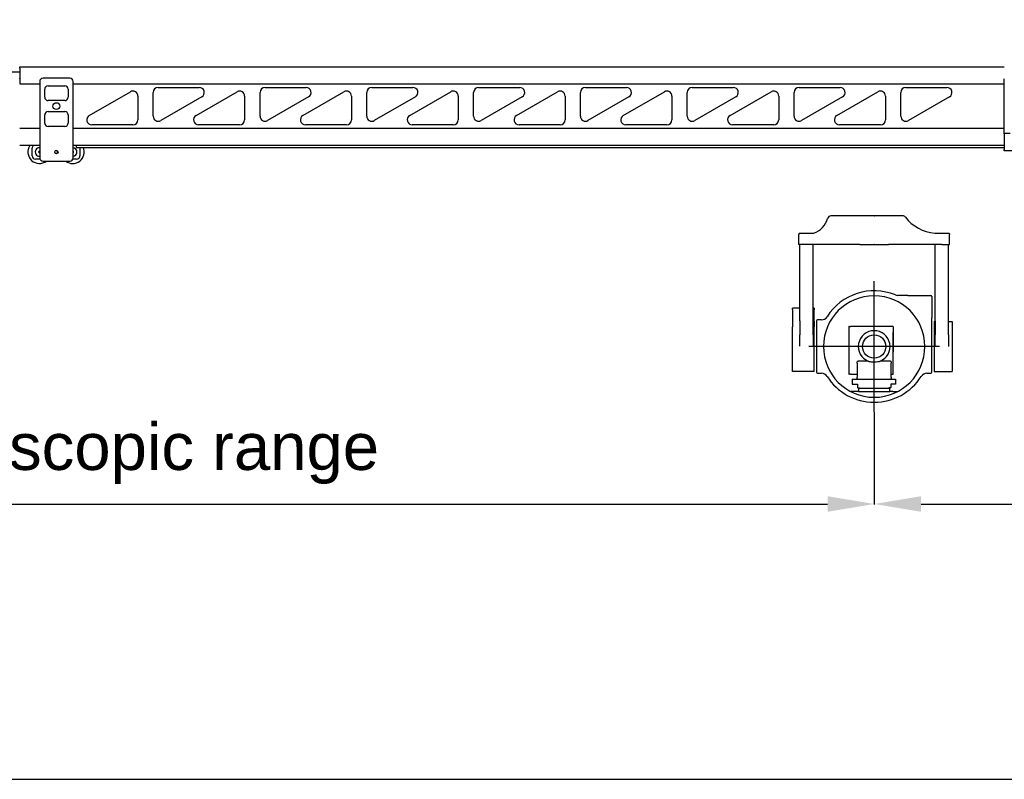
# Model space of a CAD drawing. Header units: millimetres. Extents: x -57594 to -45714, y -4242 to 13786.
# Tile 16 of 23: x -53034 to -50084, y 5386 to 7661. Entities that reach past the tile are written whole.
import ezdxf

# ---------------------------------------------------------------- set-up
doc = ezdxf.new("R2010")
doc.units = ezdxf.units.MM
doc.header["$LTSCALE"] = 50
doc.layers.add('AM_5', color=3, linetype='Continuous', lineweight=25)
doc.styles.add('Aktuální-ISO', font='arial.ttf')
doc.styles.get("Standard").update_dxf_attribs({"font": 'txt.shx'})
doc.dimstyles.new('AM_ISO$0', dxfattribs={"dimtxt": 3.5, "dimasz": 3.5, "dimexe": 1, "dimexo": 1, "dimgap": 1.5, "dimtad": 1, "dimdsep": 46, "dimtxsty": 'Standard', "dimcen": 0, "dimclrd": 256, "dimclre": 256, "dimclrt": 2, "dimadec": 0, "dimazin": 2, "dimtp": 0.1, "dimtm": 0.1, "dimtfac": 0.71, "dimtdec": 3, "dimtmove": 0, "dimatfit": 3, "dimfxl": 1, "dimlwd": -1, "dimlwe": -1, "dimarcsym": 1})

# ---------------------------------------------------------------- blocks, each defined once
blk = doc.blocks.new('kamera')
at = {"color": 253}
for p, q in [((26309.5, 8438.8), (26306.5, 8438.8)), ((26310.3, 8438.8), (26309.5, 8438.8)), ((26309.5, 8438.8), (26309.5, 8438.8)), ((26355.9, 8438.8), (26310.3, 8438.8)), ((26358.6, 8438.8), (26355.9, 8438.8)), ((26380.6, 8438.8), (26358.6, 8438.8)), ((26393.8, 8438.8), (26380.6, 8438.8)), ((26403.3, 8438.8), (26393.8, 8438.8)), ((26436, 8438.8), (26403.3, 8438.8)), ((26436, 8438.8), (26437, 8438.8)), ((26469.6, 8438.8), (26437, 8438.8)), ((26479.2, 8438.8), (26469.6, 8438.8)), ((26492.3, 8438.8), (26479.2, 8438.8)), ((26512.5, 8438.8), (26492.3, 8438.8)), ((26521.3, 8438.8), (26512.5, 8438.8)), ((26522.1, 8438.8), (26521.3, 8438.8)), ((26523, 8438.8), (26522.1, 8438.8)), ((26523, 8438.8), (26523, 8438.8)), ((26213, 8386.8), (26211, 8384.8)), ((26211, 8384.8), (26211, 8382.8)), ((26211, 8352.8), (26211, 8382.8)), ((26213, 8386.8), (26255, 8386.8)), ((26618, 8386.8), (26660, 8386.8)), ((26660, 8386.8), (26662, 8384.8)), ((26662, 8384.8), (26662, 8382.8)), ((26662, 8352.8), (26662, 8382.8)), ((26234, 8352.8), (26211, 8352.8)), ((26214, 8124.5), (26214, 8352.8)), ((26393.8, 8352.8), (26234, 8352.8)), ((26254, 8124.5), (26254, 8352.8)), ((26393.8, 8352.8), (26403.3, 8352.8)), ((26403.3, 8352.8), (26436, 8352.8)), ((26437, 8352.8), (26436, 8352.8)), ((26437, 8352.8), (26469.6, 8352.8)), ((26469.6, 8352.8), (26479.2, 8352.8)), ((26639, 8352.8), (26479.2, 8352.8)), ((26619, 8124.5), (26619, 8352.8)), ((26639, 8352.8), (26662, 8352.8)), ((26659, 8124.5), (26659, 8352.8)), ((26436.8, 7851.8), (26436.2, 8243.2)), ((26537.5, 8200.5), (26507.5, 8200.5)), ((26537.5, 8200.5), (26606.5, 8200.5)), ((26609.5, 8197.5), (26609.5, 8133.5)), ((26192, 8158.5), (26192, 8162.5)), ((26214, 8162.5), (26192, 8162.5)), ((26192, 8158.5), (26192, 8122.7)), ((26257, 8162.5), (26254, 8162.5)), ((26257, 8162.5), (26257, 8158.5)), ((26257, 8122.7), (26257, 8158.5)), ((26192, 8122.7), (26192, 8106.9)), ((26214, 8124.5), (26214, 8082.7)), ((26254, 8082.7), (26254, 8124.5)), ((26257, 8122.7), (26257, 8106.9)), ((26263.5, 8124.5), (26263.5, 7970.5)), ((26278.5, 8127.5), (26266.5, 8127.5)), ((26609.5, 7970.5), (26609.5, 8133.5)), ((26616, 8122.5), (26616, 7972.5)), ((26616, 8122.5), (26619, 8122.5)), ((26619, 8124.5), (26619, 8082.7)), ((26659, 8082.7), (26659, 8124.5)), ((26659, 8122.5), (26670, 8122.5)), ((26670, 8122.5), (26670, 7972.5)), ((26192, 8048.5), (26192, 8106.9)), ((26257, 8046.5), (26257, 8106.9)), ((26360.5, 8106.5), (26360.5, 7965.5)), ((26361.5, 8107.5), (26365.9, 8107.5)), ((26371.8, 8107.5), (26365.9, 8107.5)), ((26376.5, 8107.5), (26371.8, 8107.5)), ((26492.5, 8107.5), (26376.5, 8107.5)), ((26493.5, 8106.5), (26493.5, 8089.5)), ((26493.5, 8106.5), (26493.5, 8031.5)), ((26493.5, 8106.5), (26493.5, 8106.5)), ((26493.5, 8031.5), (26493.5, 8089.5)), ((26192, 8046.5), (26192, 8048.5)), ((26192, 7972.5), (26192, 8046.5)), ((26214, 8048.5), (26214.1, 8048.5)), ((26632.2, 8047.8), (26240.8, 8047.2)), ((26253.9, 8048.5), (26253.9, 8048.5)), ((26257, 7972.5), (26257, 8046.5)), ((26493.5, 7965.5), (26493.5, 8031.5)), ((26385.5, 7997.5), (26385.5, 8001.5)), ((26385.5, 7997.5), (26385.5, 7955.5)), ((26418.6, 8003.5), (26387.5, 8003.5)), ((26485.5, 8003.5), (26454.4, 8003.5)), ((26487.5, 8001.5), (26487.5, 7997.5)), ((26487.5, 7955.5), (26487.5, 7997.5)), ((26257, 7972.5), (26192, 7972.5)), ((26266.5, 7967.5), (26278.5, 7967.5)), ((26594.5, 7967.5), (26606.5, 7967.5)), ((26616, 7972.5), (26649.4, 7972.5)), ((26653.5, 7972.5), (26670, 7972.5)), ((26365.9, 7964.5), (26361.5, 7964.5)), ((26365.9, 7964.5), (26371.8, 7964.5)), ((26370.3, 7949.5), (26370.3, 7935)), ((26370.3, 7949.5), (26500.3, 7949.5)), ((26371.8, 7964.5), (26376.5, 7964.5)), ((26376.5, 7964.5), (26384.5, 7964.5)), ((26385.5, 7951.5), (26385.5, 7955.5)), ((26385.5, 7951.5), (26385.5, 7950.5)), ((26386.5, 7949.5), (26387.5, 7949.5)), ((26485.5, 7949.5), (26486.5, 7949.5)), ((26487.5, 7955.5), (26487.5, 7951.5)), ((26487.5, 7950.5), (26487.5, 7951.5)), ((26488.5, 7964.5), (26492.5, 7964.5)), ((26500.3, 7949.5), (26500.3, 7934.5)), ((26380.3, 7912.5), (26366.7, 7912.5)), ((26370.8, 7934.5), (26370.3, 7935)), ((26370.8, 7934.5), (26386.5, 7934.5)), ((26390, 7912.5), (26380.3, 7912.5)), ((26386.5, 7934.5), (26386.5, 7925)), ((26386.5, 7925), (26387.5, 7924)), ((26387.5, 7924), (26392.9, 7924)), ((26391, 7922.5), (26390, 7922.5)), ((26390, 7922.5), (26390, 7912.5)), ((26390, 7912.5), (26391, 7912.5)), ((26391, 7922.5), (26482, 7922.5)), ((26391, 7912.5), (26482, 7912.5)), ((26485.9, 7924.1), (26480.5, 7924.1)), ((26482, 7912.5), (26483, 7912.5)), ((26482.4, 7922.6), (26483.4, 7922.6)), ((26483, 7912.5), (26483, 7922.5)), ((26492.7, 7912.5), (26483, 7912.5)), ((26486.9, 7925.1), (26485.9, 7924.1)), ((26500.3, 7934.5), (26486.5, 7934.5)), ((26486.9, 7934.6), (26486.9, 7925.1)), ((26492.7, 7912.5), (26506.4, 7912.5))]:
    blk.add_line(p, q, dxfattribs=at)
blk.add_circle((26436.5, 8047.5), 35, dxfattribs=at)
for centre, radius, start, end in [((26306.5, 8428.8), 10, 90.3061, 165.3252), ((26522.1, 8428.8), 10, 38.8046, 90), ((26235.6, 8447), 63.2, 287.8737, 345.726), ((26628.9, 8511.2), 124.8, 217.5214, 264.9816), ((26436.5, 8047.5), 167, 67.6885, 147.6724), ((26507.5, 8220.5), 20, 247.6885, 270), ((26436.5, 8047.5), 152, 270.1885, 269.8115), ((26606.5, 8197.5), 3, 0, 90), ((26266.5, 8124.5), 3, 90, 180), ((26278.5, 8147.5), 20, 270, 327.6724), ((26361.5, 8106.5), 1, 90, 180), ((26436.5, 8047.5), 47.5, 292.1324, 247.8676), ((26492.5, 8106.5), 1, 0, 90), ((26387.5, 8001.5), 2, 90, 180), ((26485.5, 8001.5), 2, 0, 90), ((26266.5, 7970.5), 3, 180, 270), ((26278.5, 7947.5), 20, 32.3276, 90), ((26361.5, 7965.5), 1, 180, 270), ((26492.5, 7965.5), 1, 270, 0), ((26594.5, 7947.5), 20, 90, 147.6724), ((26606.5, 7970.5), 3, 270, 0), ((26436.5, 8047.5), 167, 212.3276, 269.8285), ((26384.5, 7963.5), 1, 0, 90), ((26386.5, 7950.5), 1, 180, 270), ((26436.5, 8047.5), 167, 270.1715, 327.6724), ((26486.5, 7950.5), 1, 270, 0), ((26488.5, 7963.5), 1, 90, 180), ((26436.5, 8047.5), 152, 269.8115, 270.1885), ((26436.5, 8047.5), 167, 269.8285, 270.1715)]:
    blk.add_arc(centre, radius, start, end, dxfattribs=at)
blk.add_open_spline([(26306.5, 8438.8), (26306.5, 8438.8), (26306.5, 8438.8), (26306.5, 8438.8)], degree=3, dxfattribs=at)
for points, knots in [([(26214, 8048.5), (26214, 8049.4), (26214, 8050.4), (26214, 8052.8), (26214, 8054.2), (26214, 8058.2), (26214, 8060.6), (26214.1, 8069.9), (26214, 8076.5), (26214, 8082.7)], [0.097215, 0.097215, 0.097215, 0.097215, 0.371077, 0.371077, 0.786822, 0.786822, 1.499937, 1.499937, 3.500868, 3.500868, 3.500868, 3.500868]), ([(26254, 8082.7), (26254, 8076.5), (26253.9, 8069.9), (26253.9, 8060.6), (26253.9, 8058.1), (26253.9, 8054.7), (26253.9, 8053.7), (26253.9, 8052), (26253.9, 8051.3), (26253.9, 8049.9), (26253.9, 8049.2), (26253.9, 8048.5)], [0, 0, 0, 0, 2.09324, 2.09324, 2.836735, 2.836735, 3.13237, 3.13237, 3.33448, 3.33448, 3.551551, 3.551551, 3.551551, 3.551551]), ([(26619.1, 8047.5), (26619.1, 8047.5), (26619.1, 8047.5), (26619, 8048.7), (26619, 8049.9), (26619, 8052.2), (26619, 8053.3), (26619, 8061.8), (26619, 8069), (26619, 8078.1), (26619, 8080.5), (26619, 8082.7)], [-0.001801, -0.001801, -0.001801, -0.001801, 0, 0, 0.346593, 0.346593, 0.67107, 0.67107, 2.775904, 2.775904, 3.505598, 3.505598, 3.505598, 3.505598]), ([(26659, 8082.7), (26659, 8080.5), (26659, 8078.1), (26658.9, 8068.9), (26658.9, 8061.7), (26658.9, 8053.2), (26658.9, 8052.1), (26658.9, 8049.8), (26658.9, 8048.6), (26658.9, 8047.5), (26658.9, 8047.5), (26658.9, 8047.5)], [0, 0, 0, 0, 0.765388, 0.765388, 2.984152, 2.984152, 3.323036, 3.323036, 3.676875, 3.676875, 3.678759, 3.678759, 3.678759, 3.678759]), ([(26418.6, 8003.5), (26418.6, 8003.5), (26418.6, 8003.5), (26418.7, 8003.5), (26418.7, 8003.5), (26418.9, 8003.4), (26419.1, 8003.4), (26420, 8003.2), (26421, 8003), (26423.2, 8002.7), (26425.1, 8002.4), (26430.2, 8001.9), (26433.5, 8001.7), (26440.5, 8001.8), (26443.7, 8002), (26448.6, 8002.5), (26450.4, 8002.8), (26452.3, 8003.1), (26453, 8003.2), (26453.7, 8003.3), (26453.9, 8003.4), (26454.2, 8003.4), (26454.3, 8003.5), (26454.4, 8003.5), (26454.4, 8003.5), (26454.4, 8003.5)], [-7.415109, -7.415109, -7.415109, -7.415109, -7.384028, -7.384028, -7.351449, -7.351449, -7.271837, -7.271837, -6.996388, -6.996388, -6.391073, -6.391073, -5.657282, -5.657282, -4.933058, -4.933058, -4.346833, -4.346833, -4.091013, -4.091013, -3.97253, -3.97253, -3.899901, -3.899901, -3.850288, -3.850288, -3.850288, -3.850288]), ([(26649.4, 7972.5), (26649.4, 7972.5), (26649.5, 7972.5), (26649.7, 7972.5), (26649.8, 7972.5), (26650.2, 7972.5), (26650.4, 7972.5), (26650.9, 7972.5), (26651.2, 7972.5), (26651.7, 7972.5), (26652, 7972.5), (26652.5, 7972.5), (26652.7, 7972.5), (26653.1, 7972.5), (26653.3, 7972.5), (26653.5, 7972.5), (26653.5, 7972.5), (26653.5, 7972.5)], [0.3114615, 0.3114615, 0.3114615, 0.3114615, 0.3893268, 0.3893268, 0.4671922, 0.4671922, 0.5450576, 0.5450576, 0.6229229, 0.6229229, 0.7007883, 0.7007883, 0.7786537, 0.7786537, 0.856519, 0.856519, 0.9343844, 0.9343844, 0.9343844, 0.9343844])]:
    blk.add_open_spline(points, degree=3, knots=knots, dxfattribs=at)
blk = doc.blocks.new('*D227')
at = {"layer": 'AM_5', "linetype": 'ByBlock', "transparency": 16777216}
for p, q in [((-56223.5, 6485.5), (-56223.5, 6209.7)), ((-50473.6, 6485.5), (-50473.6, 6209.7)), ((-56083.5, 6210.7), (-50613.6, 6210.7))]:
    blk.add_line(p, q, dxfattribs=at)
at = {"layer": 'AM_5', "transparency": 16777216}
for points in [[(-56083.5, 6234.1), (-56083.5, 6187.4), (-56223.5, 6210.7)], [(-50613.6, 6234.1), (-50613.6, 6187.4), (-50473.6, 6210.7)]]:
    blk.add_solid(points, dxfattribs=at)
at = {"layer": 'Defpoints', "color": 0, "transparency": 16777216}
for p in [(-56223.5, 6486.5), (-50473.6, 6486.5), (-50473.6, 6210.7)]:
    blk.add_point(p, dxfattribs=at)
at = {"layer": 'AM_5', "color": 2, "transparency": 16777216, "insert": (-53348.5, 6361.6), "char_height": 140, "attachment_point": 5, "style": 'Aktuální-ISO'}
blk.add_mtext('5,75 [18´-10´´] Telescopic range', dxfattribs=at)
blk = doc.blocks.new('*D228')
at = {"layer": 'AM_5', "linetype": 'ByBlock', "transparency": 16777216}
for p, q in [((-48534, 7482.6), (-48534, 6209.7)), ((-50473.6, 6485.5), (-50473.6, 6209.7)), ((-50333.6, 6210.7), (-48674, 6210.7))]:
    blk.add_line(p, q, dxfattribs=at)
at = {"layer": 'AM_5', "transparency": 16777216}
for points in [[(-50333.6, 6234.1), (-50333.6, 6187.4), (-50473.6, 6210.7)], [(-48674, 6234.1), (-48674, 6187.4), (-48534, 6210.7)]]:
    blk.add_solid(points, dxfattribs=at)
at = {"layer": 'Defpoints', "color": 0, "transparency": 16777216}
for p in [(-48534, 7483.6), (-50473.6, 6486.5), (-48534, 6210.7)]:
    blk.add_point(p, dxfattribs=at)
at = {"layer": 'AM_5', "color": 2, "transparency": 16777216, "insert": (-49503.8, 6360.4), "char_height": 140, "attachment_point": 5, "style": 'Aktuální-ISO'}
blk.add_mtext('1,94 [6´-5´´]', dxfattribs=at)
blk = doc.blocks.new('*D229')
at = {"layer": 'AM_5', "linetype": 'ByBlock', "transparency": 16777216}
for p, q in [((-56468.3, 6713.4), (-56468.3, 8571.9)), ((-56328.3, 8570.9), (-48674, 8570.9)), ((-48534, 7484.6), (-48534, 8571.9))]:
    blk.add_line(p, q, dxfattribs=at)
at = {"layer": 'AM_5', "transparency": 16777216}
for points in [[(-56328.3, 8594.2), (-56328.3, 8547.5), (-56468.3, 8570.9)], [(-48674, 8594.2), (-48674, 8547.5), (-48534, 8570.9)]]:
    blk.add_solid(points, dxfattribs=at)
at = {"layer": 'Defpoints', "color": 0, "transparency": 16777216}
for p in [(-48534, 8570.9), (-48534, 7483.6), (-56468.3, 6712.4)]:
    blk.add_point(p, dxfattribs=at)
at = {"layer": 'AM_5', "color": 2, "transparency": 16777216, "insert": (-52501.2, 8720.6), "char_height": 140, "attachment_point": 5, "style": 'Aktuální-ISO'}
blk.add_mtext('7,94 [26´-0´´]', dxfattribs=at)
blk = doc.blocks.new('*D230')
at = {"layer": 'AM_5', "linetype": 'ByBlock', "transparency": 16777216}
for p, q in [((-56468.3, 6713.4), (-56468.3, 8886.5)), ((-56328.3, 8885.5), (-46424, 8885.5)), ((-46284, 7552.7), (-46284, 8886.5))]:
    blk.add_line(p, q, dxfattribs=at)
at = {"layer": 'AM_5', "transparency": 16777216}
for points in [[(-56328.3, 8908.8), (-56328.3, 8862.2), (-56468.3, 8885.5)], [(-46424, 8908.8), (-46424, 8862.2), (-46284, 8885.5)]]:
    blk.add_solid(points, dxfattribs=at)
at = {"layer": 'Defpoints', "color": 0, "transparency": 16777216}
for p in [(-46284, 8885.5), (-46284, 7551.7), (-56468.3, 6712.4)]:
    blk.add_point(p, dxfattribs=at)
at = {"layer": 'AM_5', "color": 2, "transparency": 16777216, "insert": (-51376.2, 9035.2), "char_height": 140, "attachment_point": 5, "style": 'Aktuální-ISO'}
blk.add_mtext('10,19 [33´-5´´]', dxfattribs=at)

msp = doc.modelspace()

# ---------------------------------------------------------------- linework, layer by layer
at = {"color": 253}
for p, q in [((-56284.034, 7504.659), (-53034.034, 7504.659)), ((-53034.034, 7520.159), (-50084.034, 7520.159)), ((-53034.034, 7516.159), (-53034.034, 7520.159)), ((-53034.034, 7516.159), (-53034.034, 7495.526)), ((-53034.034, 7495.526), (-53034.034, 7495.008)), ((-53034.034, 7495.008), (-53034.034, 7485.814)), ((-53034.034, 7485.296), (-53034.034, 7485.814)), ((-53034.034, 7485.296), (-53034.034, 7469.059)), ((-53034.034, 7468.559), (-53034.034, 7469.059)), ((-53034.034, 7468.559), (-52974.034, 7468.559)), ((-52974.034, 7475.559), (-52974.034, 7247.559)), ((-52884.034, 7485.559), (-52964.034, 7485.559)), ((-52874.034, 7247.559), (-52874.034, 7475.559)), ((-52874.034, 7468.559), (-50084.034, 7468.559)), ((-50084.034, 7320.059), (-50084.034, 7484.059)), ((-52959.034, 7428.559), (-52959.034, 7452.559)), ((-52949.034, 7462.559), (-52899.034, 7462.559)), ((-52889.034, 7452.559), (-52889.034, 7428.559)), ((-52825.55, 7374.05), (-52702.534, 7445.07)), ((-52634.034, 7372.039), (-52634.034, 7443.059)), ((-52619.034, 7458.059), (-52496.017, 7458.059)), ((-52505.55, 7374.05), (-52382.534, 7445.07)), ((-52314.034, 7372.039), (-52314.034, 7443.059)), ((-52299.034, 7458.059), (-52176.017, 7458.059)), ((-52185.55, 7374.05), (-52062.534, 7445.07)), ((-51994.034, 7372.039), (-51994.034, 7443.059)), ((-51979.034, 7458.059), (-51856.017, 7458.059)), ((-51865.55, 7374.05), (-51742.534, 7445.07)), ((-51674.034, 7372.039), (-51674.034, 7443.059)), ((-51659.034, 7458.059), (-51536.017, 7458.059)), ((-51545.55, 7374.05), (-51422.534, 7445.07)), ((-51354.034, 7372.039), (-51354.034, 7443.059)), ((-51339.034, 7458.059), (-51216.017, 7458.059)), ((-51225.55, 7374.05), (-51102.534, 7445.07)), ((-51034.034, 7372.039), (-51034.034, 7443.059)), ((-51019.034, 7458.059), (-50896.017, 7458.059)), ((-50905.55, 7374.05), (-50782.534, 7445.07)), ((-50714.034, 7372.039), (-50714.034, 7443.059)), ((-50699.034, 7458.059), (-50576.017, 7458.059)), ((-50585.55, 7374.05), (-50462.534, 7445.07)), ((-50394.034, 7372.039), (-50394.034, 7443.059)), ((-50379.034, 7458.059), (-50256.017, 7458.059)), ((-52899.034, 7418.559), (-52949.034, 7418.559)), ((-52680.034, 7432.079), (-52680.034, 7361.059)), ((-52488.517, 7430.069), (-52611.534, 7359.049)), ((-52360.034, 7432.079), (-52360.034, 7361.059)), ((-52168.517, 7430.069), (-52291.534, 7359.049)), ((-52040.034, 7432.079), (-52040.034, 7361.059)), ((-51848.517, 7430.069), (-51971.534, 7359.049)), ((-51720.034, 7432.079), (-51720.034, 7361.059)), ((-51528.517, 7430.069), (-51651.534, 7359.049)), ((-51400.034, 7432.079), (-51400.034, 7361.059)), ((-51208.517, 7430.069), (-51331.534, 7359.049)), ((-51080.034, 7432.079), (-51080.034, 7361.059)), ((-50888.517, 7430.069), (-51011.534, 7359.049)), ((-50760.034, 7432.079), (-50760.034, 7361.059)), ((-50568.517, 7430.069), (-50691.534, 7359.049)), ((-50440.034, 7432.079), (-50440.034, 7361.059)), ((-50248.517, 7430.069), (-50371.534, 7359.049)), ((-52959.034, 7351.559), (-52959.034, 7375.559)), ((-52949.034, 7385.559), (-52899.034, 7385.559)), ((-52889.034, 7375.559), (-52889.034, 7351.559)), ((-52695.034, 7346.059), (-52818.05, 7346.059)), ((-52508.317, 7351.059), (-52509.231, 7351.059)), ((-52375.034, 7346.059), (-52498.05, 7346.059)), ((-52055.034, 7346.059), (-52178.05, 7346.059)), ((-51735.034, 7346.059), (-51858.05, 7346.059)), ((-51415.034, 7346.059), (-51538.05, 7346.059)), ((-51095.034, 7346.059), (-51218.05, 7346.059)), ((-50775.034, 7346.059), (-50898.05, 7346.059)), ((-50455.034, 7346.059), (-50578.05, 7346.059)), ((-52974.034, 7335.559), (-53034.034, 7335.559)), ((-52899.034, 7341.559), (-52949.034, 7341.559)), ((-50084.034, 7335.559), (-52874.034, 7335.559)), ((-50066.158, 7320.059), (-50084.034, 7320.059)), ((-50084.034, 7319.559), (-50084.034, 7320.059)), ((-50084.034, 7319.559), (-50084.034, 7303.323)), ((-50084.034, 7302.805), (-50084.034, 7303.323)), ((-50084.034, 7302.805), (-50084.034, 7293.61)), ((-50084.034, 7293.61), (-50084.034, 7293.093)), ((-50084.034, 7293.093), (-50084.034, 7272.459)), ((-52974.034, 7283.959), (-53034.034, 7283.959)), ((-52996.428, 7253.346), (-52996.428, 7276.346)), ((-50084.034, 7283.959), (-52874.034, 7283.959)), ((-52864.034, 7278.367), (-52864.034, 7283.959)), ((-52864.034, 7278.367), (-50084.034, 7278.367)), ((-52853.428, 7276.346), (-52853.428, 7253.346)), ((-50084.034, 7268.459), (-50084.034, 7272.459)), ((-50024.034, 7268.459), (-50084.034, 7268.459)), ((-52973.103, 7243.346), (-52986.428, 7243.346)), ((-52964.034, 7237.559), (-52884.034, 7237.559)), ((-52904.671, 7237.559), (-52895.88, 7237.436)), ((-52863.428, 7243.346), (-52874.965, 7243.346))]:
    msp.add_line(p, q, dxfattribs=at)
msp.add_lwpolyline([(-45713.773, 5386.402), (-45713.773, 13786.402), (-57593.773, 13786.402), (-57593.773, 5386.402)], close=True)
for centre, radius in [((-52924.034, 7402.059), 10.25), ((-52924.034, 7264.559), 5)]:
    msp.add_circle(centre, radius, dxfattribs=at)
for centre, radius, start, end in [((-52964.034, 7475.559), 10, 90, 180), ((-52884.034, 7475.559), 10, 0, 90), ((-52949.034, 7452.559), 10, 90, 180), ((-52899.034, 7452.559), 10, 0, 90), ((-52695.034, 7432.079), 15, 0, 119.998682), ((-52619.034, 7443.059), 15, 90, 180), ((-52496.017, 7443.059), 15, 299.998682, 90), ((-52375.034, 7432.079), 15, 0, 119.998682), ((-52299.034, 7443.059), 15, 90, 180), ((-52176.017, 7443.059), 15, 299.998682, 90), ((-52055.034, 7432.079), 15, 0, 119.998682), ((-51979.034, 7443.059), 15, 90, 180), ((-51856.017, 7443.059), 15, 299.998682, 90), ((-51735.034, 7432.079), 15, 0, 119.998682), ((-51659.034, 7443.059), 15, 90, 180), ((-51536.017, 7443.059), 15, 299.998682, 90), ((-51415.034, 7432.079), 15, 0, 119.998682), ((-51339.034, 7443.059), 15, 90, 180), ((-51216.017, 7443.059), 15, 299.998682, 90), ((-51095.034, 7432.079), 15, 0, 119.998682), ((-51019.034, 7443.059), 15, 90, 180), ((-50896.017, 7443.059), 15, 299.998682, 90), ((-50775.034, 7432.079), 15, 0, 119.998682), ((-50699.034, 7443.059), 15, 90, 180), ((-50576.017, 7443.059), 15, 299.998682, 90), ((-50455.034, 7432.079), 15, 0, 119.998682), ((-50379.034, 7443.059), 15, 90, 180), ((-50256.017, 7443.059), 15, 299.998682, 90), ((-50233.064, 7451.559), 9.5, 197.14065, 203.501112), ((-52949.034, 7428.559), 10, 180, 270), ((-52899.034, 7428.559), 10, 270, 0), ((-52949.034, 7375.559), 10, 90, 180), ((-52899.034, 7375.559), 10, 0, 90), ((-52949.034, 7351.559), 10, 180, 270), ((-52899.034, 7351.559), 10, 270, 0), ((-52818.05, 7361.059), 15, 119.998682, 270), ((-52695.034, 7361.059), 15, 270, 0), ((-52619.034, 7372.039), 15, 180, 299.998682), ((-52498.05, 7361.059), 15, 119.998682, 270), ((-52375.034, 7361.059), 15, 270, 0), ((-52299.034, 7372.039), 15, 180, 299.998682), ((-52178.05, 7361.059), 15, 119.998682, 270), ((-52055.034, 7361.059), 15, 270, 0), ((-51979.034, 7372.039), 15, 180, 299.998682), ((-51858.05, 7361.059), 15, 119.998682, 270), ((-51735.034, 7361.059), 15, 270, 0), ((-51659.034, 7372.039), 15, 180, 299.998682), ((-51538.05, 7361.059), 15, 119.998682, 270), ((-51415.034, 7361.059), 15, 270, 0), ((-51339.034, 7372.039), 15, 180, 299.998682), ((-51218.05, 7361.059), 15, 119.998682, 270), ((-51095.034, 7361.059), 15, 270, 0), ((-51019.034, 7372.039), 15, 180, 299.998682), ((-50898.05, 7361.059), 15, 119.998682, 270), ((-50775.034, 7361.059), 15, 270, 0), ((-50699.034, 7372.039), 15, 180, 299.998682), ((-50578.05, 7361.059), 15, 119.998682, 270), ((-50455.034, 7361.059), 15, 270, 0), ((-50379.034, 7372.039), 15, 180, 299.998682), ((-52974.928, 7264.846), 34.5, 146.357074, 307.729168), ((-52986.428, 7276.346), 10, 130.416362, 180), ((-52974.928, 7264.846), 12.5, 85.895778, 274.104222), ((-52974.928, 7264.846), 12.5, 85.895778, 274.104222), ((-52974.928, 7264.846), 2.458, 68.660381, 291.339619), ((-52974.928, 7264.846), 2.387, 67.983959, 292.016041), ((-52924.928, 7264.846), 4.188, 195.51991, 128.969336), ((-52874.928, 7264.846), 34.5, 232.270832, 23.074302), ((-52874.928, 7264.846), 12.5, 274.104222, 85.895778), ((-52874.928, 7264.846), 12.5, 274.104222, 85.895778), ((-52874.928, 7264.846), 2.458, 291.339619, 68.660381), ((-52874.928, 7264.846), 2.387, 292.016041, 67.983959), ((-52863.428, 7276.346), 10, 0, 11.662107), ((-52986.428, 7253.346), 10, 180, 270), ((-52964.034, 7247.559), 10, 180, 270), ((-52884.034, 7247.559), 10, 270, 0), ((-52863.428, 7253.346), 10, 270, 0)]:
    msp.add_arc(centre, radius, start, end, dxfattribs=at)
msp.add_open_spline([(-52508.777, 7350.574), (-52508.725, 7350.63), (-52508.67, 7350.689), (-52508.56, 7350.807), (-52508.505, 7350.865), (-52508.42, 7350.953), (-52508.383, 7350.991), (-52508.344, 7351.031), (-52508.334, 7351.042), (-52508.32, 7351.056), (-52508.317, 7351.059), (-52508.317, 7351.059)], degree=3, knots=[-0.0881645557, -0.0881645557, -0.0881645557, -0.0881645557, -0.0656453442, -0.0656453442, -0.0411670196, -0.0411670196, -0.0205835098, -0.0205835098, -0.0102917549, -0.0102917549, 0, 0, 0, 0], dxfattribs=at)

# ---------------------------------------------------------------- block references
msp.add_blockref('kamera', (-76910.426, -1365.29))

# ---------------------------------------------------------------- dimensions: what is measured, and where the dimension line sits
at = {"layer": 'AM_5'}
for base, p1, p2, text, picture, middle in [((-46284.034, 8885.497), (-56468.309, 6712.391), (-46284.034, 7551.659), '10,19 [33´-5´´]', '*D230', (-51376.171, 9035.217)), ((-48534.034, 8570.858), (-56468.309, 6712.391), (-48534.034, 7483.559), '7,94 [26´-0´´]', '*D229', (-52501.171, 8720.578)), ((-48534.034, 6210.727), (-50473.615, 6486.51), (-48534.034, 7483.559), '1,94 [6´-5´´]', '*D228', (-49503.824, 6360.447)), ((-50473.615, 6210.727), (-56223.465, 6486.51), (-50473.615, 6486.51), '5,75 [18´-10´´] Telescopic range', '*D227', (-53348.54, 6361.593))]:
    dim = msp.add_linear_dim(base=base, p1=p1, p2=p2, text=text, dimstyle='AM_ISO$0', override={"dimtxt": 140, "dimasz": 140, "dimgap": 60, "dimtxsty": 'Aktuální-ISO'}, dxfattribs=at)
    dim.commit()
    dim.dimension.update_dxf_attribs({"geometry": picture, "text_midpoint": middle})

doc.saveas('drawing.dxf')
